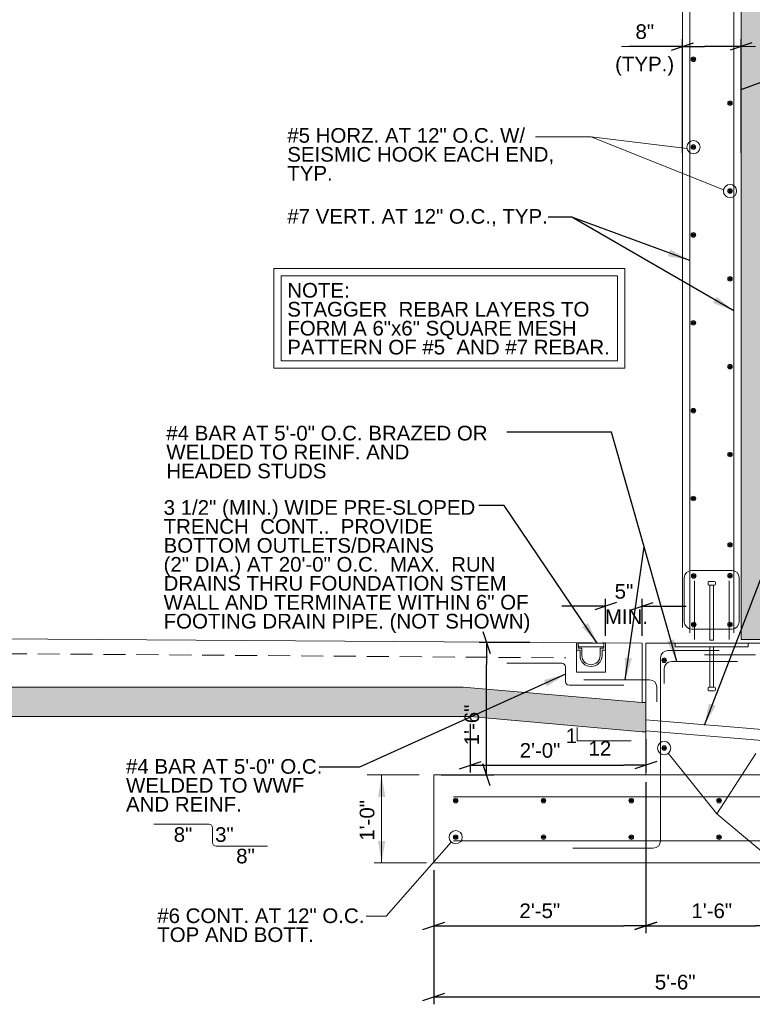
# Model space of a CAD drawing. Header units: inches. Extents: x 319 to 771, y 207 to 461.
# Tile 6 of 8: x 600 to 700, y 210 to 344. Entities that reach past the tile are written whole.
import ezdxf
from ezdxf.enums import TextEntityAlignment as Align

# ---------------------------------------------------------------- set-up
doc = ezdxf.new("R2010")
doc.units = ezdxf.units.IN
doc.header["$LTSCALE"] = 12
doc.header["$MEASUREMENT"] = 0
doc.linetypes.add('HIDDEN', pattern=[0.375, 0.25, -0.125])
for name, color, linetype, lineweight in [('G-ANNO-DIM', 1, 'Continuous', 0), ('G-ANNO-TEXT', 7, 'Continuous', 0), ('S-FNDN-FTNG', 48, 'Continuous', 13), ('S-REIN-RBAR', 5, 'Continuous', 13), ('S-WALL-LOAD', 3, 'Continuous', 13)]:
    doc.layers.add(name, color=color, linetype=linetype, lineweight=lineweight)
doc.styles.add("3 4 1'-0", font='arial.ttf', dxfattribs={"height": 2})
doc.dimstyles.new("3 4 1'-0", dxfattribs={"dimtxt": 2, "dimasz": 3, "dimexe": 1, "dimexo": 1, "dimgap": 1, "dimtad": 1, "dimdec": 0, "dimzin": 11, "dimdsep": 46, "dimlunit": 3, "dimtxsty": "3 4 1'-0", "dimblk": '_Oblique_0.3', "dimcen": 0.09, "dimadec": 4, "dimazin": 3, "dimtfac": 1, "dimtdec": 0, "dimtofl": 0, "dimtmove": 0, "dimatfit": 3, "dimfxl": 1, "dimfrac": 2, "dimtzin": 11, "dimarcsym": 0})

# ---------------------------------------------------------------- blocks, each defined once
blk = doc.blocks.new('REINFDOT')
for radius in [0.00313, 0.00187, 0.000625]:
    blk.add_circle((0, 0), radius)
blk = doc.blocks.new('REINF. DOT_1')
at = {"layer": 'S-REIN-RBAR', "extrusion": (0, 0, -1), "xscale": 100, "yscale": -100, "zscale": 100, "rotation": 89.99999999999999}
blk.add_blockref('REINFDOT', (-36.53, 24.59), dxfattribs=at)
blk = doc.blocks.new('REINF. DOT')
at = {"layer": 'S-REIN-RBAR', "xscale": 100, "yscale": 100, "zscale": 100, "rotation": 90.00000000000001}
blk.add_blockref('REINFDOT', (36.53, 24.59), dxfattribs=at)
blk = doc.blocks.new('*U8')
at = {"layer": 'G-ANNO-TEXT'}
for p, q in [((-0.25, 3), (-0.25, -2.5)), ((-0.5, -2.63), (-0.5, -2.88)), ((-0.38, -2.5), (0.37, -2.5)), ((0.5, -2.63), (0.5, -2.88)), ((-0.38, -3), (0.37, -3))]:
    blk.add_line(p, q, dxfattribs=at)
at = {"layer": 'G-ANNO-TEXT', "flags": 128}
blk.add_lwpolyline([(-0.25, 3), (0.25, 3), (0.25, -2.5)], dxfattribs=at)
at = {"layer": 'G-ANNO-TEXT', "extrusion": (0, 0, -1)}
for centre, start, end in [((0.37, -2.63), 0, 90), ((-0.38, -2.63), 90, 180), ((0.37, -2.88), 270, 0), ((-0.38, -2.88), 180, 270)]:
    blk.add_arc(centre, 0.125, start, end, dxfattribs=at)
blk = doc.blocks.new('*U9')
at = {"layer": 'G-ANNO-TEXT'}
for p, q in [((-0.25, 3), (-0.25, -4.5)), ((-0.5, -4.63), (-0.5, -4.88)), ((-0.38, -4.5), (0.37, -4.5)), ((-0.38, -5), (0.37, -5)), ((0.5, -4.63), (0.5, -4.88))]:
    blk.add_line(p, q, dxfattribs=at)
at = {"layer": 'G-ANNO-TEXT', "extrusion": (0, 0, -1), "flags": 128}
blk.add_lwpolyline([(0.25, 3), (-0.25, 3), (-0.25, -4.5)], dxfattribs=at)
at = {"layer": 'G-ANNO-TEXT', "extrusion": (0, 0, -1)}
for centre, start, end in [((0.37, -4.63), 0, 90), ((0.37, -4.88), 270, 0), ((-0.38, -4.63), 90, 180), ((-0.38, -4.88), 180, 270)]:
    blk.add_arc(centre, 0.125, start, end, dxfattribs=at)
blk = doc.blocks.new('_Oblique_0.3')
at = {"color": 0, "linetype": 'ByBlock', "lineweight": -2}
for p, q in [((0, 0), (-1, 0)), ((0.5, 0.167), (-0.5, -0.167))]:
    blk.add_line(p, q, dxfattribs=at)
blk = doc.blocks.new('*D19')
at = {"layer": 'Defpoints', "color": 0, "lineweight": 0, "transparency": 16777216}
for p in [(656.37, 228.95), (722.37, 228.95), (722.37, 210.62)]:
    blk.add_point(p, dxfattribs=at)
at = {"layer": 'G-ANNO-DIM', "color": 0, "lineweight": -2, "transparency": 16777216}
for p, q in [((656.37, 227.95), (656.37, 209.62)), ((722.37, 227.95), (722.37, 209.62)), ((659.37, 210.62), (719.37, 210.62))]:
    blk.add_line(p, q, dxfattribs=at)
at = {"layer": 'G-ANNO-DIM', "color": 0, "lineweight": -2, "transparency": 16777216, "xscale": 3, "yscale": 3, "zscale": 3, "rotation": 180}
blk.add_blockref('_Oblique_0.3', (656.37, 210.62), dxfattribs=at)
at = {"layer": 'G-ANNO-DIM', "color": 0, "lineweight": -2, "transparency": 16777216, "xscale": 3, "yscale": 3, "zscale": 3}
blk.add_blockref('_Oblique_0.3', (722.37, 210.62), dxfattribs=at)
at = {"layer": 'G-ANNO-DIM', "color": 0, "transparency": 16777216, "insert": (689.37, 212.64), "char_height": 2, "attachment_point": 5, "style": "3 4 1'-0"}
blk.add_mtext('5\'-6"', dxfattribs=at)
blk = doc.blocks.new('*D25')
at = {"layer": 'Defpoints', "color": 0, "lineweight": 0, "transparency": 16777216}
for p in [(685.37, 240.95), (656.37, 228.95), (685.37, 220.36)]:
    blk.add_point(p, dxfattribs=at)
at = {"layer": 'G-ANNO-DIM', "color": 0, "lineweight": -2, "transparency": 16777216}
for p, q in [((685.37, 239.95), (685.37, 219.36)), ((656.37, 227.95), (656.37, 219.36)), ((659.37, 220.36), (682.37, 220.36))]:
    blk.add_line(p, q, dxfattribs=at)
at = {"layer": 'G-ANNO-DIM', "color": 0, "lineweight": -2, "transparency": 16777216, "xscale": 3, "yscale": 3, "zscale": 3, "rotation": 180}
blk.add_blockref('_Oblique_0.3', (656.37, 220.36), dxfattribs=at)
at = {"layer": 'G-ANNO-DIM', "color": 0, "lineweight": -2, "transparency": 16777216, "xscale": 3, "yscale": 3, "zscale": 3}
blk.add_blockref('_Oblique_0.3', (685.37, 220.36), dxfattribs=at)
at = {"layer": 'G-ANNO-DIM', "color": 0, "transparency": 16777216, "insert": (670.87, 222.38), "char_height": 2, "attachment_point": 5, "style": "3 4 1'-0"}
blk.add_mtext('2\'-5"', dxfattribs=at)
blk = doc.blocks.new('*D22')
at = {"layer": 'Defpoints', "color": 0, "lineweight": 0, "transparency": 16777216}
for p in [(685.37, 240.95), (703.37, 240.95), (703.37, 220.36)]:
    blk.add_point(p, dxfattribs=at)
at = {"layer": 'G-ANNO-DIM', "color": 0, "lineweight": -2, "transparency": 16777216}
for p, q in [((685.37, 239.95), (685.37, 219.36)), ((703.37, 239.95), (703.37, 219.36)), ((688.37, 220.36), (700.37, 220.36))]:
    blk.add_line(p, q, dxfattribs=at)
at = {"layer": 'G-ANNO-DIM', "color": 0, "lineweight": -2, "transparency": 16777216, "xscale": 3, "yscale": 3, "zscale": 3, "rotation": 180}
blk.add_blockref('_Oblique_0.3', (685.37, 220.36), dxfattribs=at)
at = {"layer": 'G-ANNO-DIM', "color": 0, "lineweight": -2, "transparency": 16777216, "xscale": 3, "yscale": 3, "zscale": 3}
blk.add_blockref('_Oblique_0.3', (703.37, 220.36), dxfattribs=at)
at = {"layer": 'G-ANNO-DIM', "color": 0, "transparency": 16777216, "insert": (694.37, 222.38), "char_height": 2, "attachment_point": 5, "style": "3 4 1'-0"}
blk.add_mtext('1\'-6"', dxfattribs=at)
blk = doc.blocks.new('*D27')
at = {"layer": 'Defpoints', "color": 0, "lineweight": 0, "transparency": 16777216}
for p in [(663.6, 259.05), (670.52, 259.05), (656.37, 240.95)]:
    blk.add_point(p, dxfattribs=at)
at = {"layer": 'G-ANNO-DIM', "color": 0, "lineweight": -2, "transparency": 16777216}
for p, q in [((669.52, 259.05), (662.6, 259.05)), ((663.6, 243.95), (663.6, 256.05)), ((657.37, 240.95), (664.6, 240.95))]:
    blk.add_line(p, q, dxfattribs=at)
at = {"layer": 'G-ANNO-DIM', "color": 0, "lineweight": -2, "transparency": 16777216, "xscale": 3, "yscale": 3, "zscale": 3}
for p, rotation in [((663.6, 259.05), 90), ((663.6, 240.95), 270)]:
    blk.add_blockref('_Oblique_0.3', p, dxfattribs=dict(at, rotation=rotation))
at = {"layer": 'G-ANNO-DIM', "color": 0, "transparency": 16777216, "insert": (661.58, 247.78), "char_height": 2, "attachment_point": 5, "rotation": 90, "style": "3 4 1'-0"}
blk.add_mtext('1\'-6"', dxfattribs=at)
blk = doc.blocks.new('*D33')
at = {"layer": 'Defpoints', "color": 0, "lineweight": 0, "transparency": 16777216}
for p in [(661.37, 248.95), (685.37, 246.86), (685.37, 242.27)]:
    blk.add_point(p, dxfattribs=at)
at = {"layer": 'G-ANNO-DIM', "color": 0, "lineweight": -2, "transparency": 16777216}
for p, q in [((661.37, 247.95), (661.37, 241.27)), ((685.37, 245.86), (685.37, 241.27)), ((664.37, 242.27), (682.37, 242.27))]:
    blk.add_line(p, q, dxfattribs=at)
at = {"layer": 'G-ANNO-DIM', "color": 0, "lineweight": -2, "transparency": 16777216, "xscale": 3, "yscale": 3, "zscale": 3, "rotation": 180}
blk.add_blockref('_Oblique_0.3', (661.37, 242.27), dxfattribs=at)
at = {"layer": 'G-ANNO-DIM', "color": 0, "lineweight": -2, "transparency": 16777216, "xscale": 3, "yscale": 3, "zscale": 3}
blk.add_blockref('_Oblique_0.3', (685.37, 242.27), dxfattribs=at)
at = {"layer": 'G-ANNO-DIM', "color": 0, "transparency": 16777216, "insert": (670.9, 244.29), "char_height": 2, "attachment_point": 5, "style": "3 4 1'-0"}
blk.add_mtext('2\'-0"', dxfattribs=at)
blk = doc.blocks.new('*D35')
at = {"layer": 'Defpoints', "color": 0, "lineweight": 0, "transparency": 16777216}
for p in [(690.37, 340.46), (690.37, 324.95), (698.37, 324.95)]:
    blk.add_point(p, dxfattribs=at)
at = {"layer": 'G-ANNO-DIM', "color": 0, "lineweight": -2, "transparency": 16777216}
for p, q in [((690.37, 340.46), (683.07, 340.46)), ((690.37, 325.95), (690.37, 341.46)), ((695.37, 340.46), (693.37, 340.46)), ((698.37, 325.95), (698.37, 341.46))]:
    blk.add_line(p, q, dxfattribs=at)
at = {"layer": 'G-ANNO-DIM', "color": 0, "lineweight": -2, "transparency": 16777216, "xscale": 3, "yscale": 3, "zscale": 3, "rotation": 180}
blk.add_blockref('_Oblique_0.3', (690.37, 340.46), dxfattribs=at)
at = {"layer": 'G-ANNO-DIM', "color": 0, "lineweight": -2, "transparency": 16777216, "xscale": 3, "yscale": 3, "zscale": 3}
blk.add_blockref('_Oblique_0.3', (698.37, 340.46), dxfattribs=at)
at = {"layer": 'G-ANNO-DIM', "color": 0, "transparency": 16777216, "insert": (685.22, 342.48), "char_height": 2, "attachment_point": 5, "style": "3 4 1'-0"}
blk.add_mtext('8"', dxfattribs=at)
blk = doc.blocks.new('*D50')
at = {"layer": 'Defpoints', "color": 0, "lineweight": 0, "transparency": 16777216}
for p in [(679.87, 264), (679.87, 258.95), (684.87, 258.95)]:
    blk.add_point(p, dxfattribs=at)
at = {"layer": 'G-ANNO-DIM', "color": 0, "lineweight": -2, "transparency": 16777216}
for p, q in [((679.87, 259.95), (679.87, 265)), ((684.87, 259.95), (684.87, 265)), ((676.87, 264), (673.87, 264)), ((687.87, 264), (690.87, 264))]:
    blk.add_line(p, q, dxfattribs=at)
at = {"layer": 'G-ANNO-DIM', "color": 0, "lineweight": -2, "transparency": 16777216, "xscale": 3, "yscale": 3, "zscale": 3}
blk.add_blockref('_Oblique_0.3', (679.87, 264), dxfattribs=at)
at = {"layer": 'G-ANNO-DIM', "color": 0, "lineweight": -2, "transparency": 16777216, "xscale": 3, "yscale": 3, "zscale": 3, "rotation": 180}
blk.add_blockref('_Oblique_0.3', (684.87, 264), dxfattribs=at)
at = {"layer": 'G-ANNO-DIM', "color": 0, "transparency": 16777216, "insert": (682.37, 266.02), "char_height": 2, "attachment_point": 5, "style": "3 4 1'-0"}
blk.add_mtext('5"', dxfattribs=at)
blk = doc.blocks.new('*U59')
at = {"layer": 'S-REIN-RBAR'}
for p, q in [((2.75, 6), (-2.75, 6)), ((-3.75, -1), (-3.75, 5)), ((3.75, -1), (3.75, 5)), ((2.75, -2), (-2.75, -2))]:
    blk.add_line(p, q, dxfattribs=at)
at = {"layer": 'S-REIN-RBAR', "extrusion": (0, 0, -1)}
for centre, start, end in [((2.75, 5), 0, 90), ((-2.75, -1), 180, 270)]:
    blk.add_arc(centre, 1, start, end, dxfattribs=at)
at = {"layer": 'S-REIN-RBAR'}
for centre, start, end in [((2.75, 5), 0, 90), ((-2.75, -1), 180, 270)]:
    blk.add_arc(centre, 1, start, end, dxfattribs=at)

msp = doc.modelspace()

# ---------------------------------------------------------------- hatches: boundary and pattern name
at = {"layer": 'G-ANNO-TEXT'}
h = msp.add_hatch(dxfattribs=at)
h.set_pattern_fill('CONCRETE', color=256, style=0, pattern_type=2)
h.set_pattern_definition([(140.3968, (638.8608, 382.3941), (-7.782795, 5.151378), [0.375, -40.03005]), (140.3968, (638.547, 378.8078), (-7.782795, 5.151378), [0.375, -40.03005]), (140.3968, (635.0998, 381.7003), (-7.782795, 5.151378), [0.375, -40.03005]), (82.17952, (638.54704, 378.8078), (-3e-07, -5.1513775), [0.3, -56.89713]), (82.17952, (638.8608, 382.3941), (-3e-07, -5.1513775), [0.3, -56.89713]), (82.17952, (635.09984, 381.7003), (-3e-07, -5.1513775), [0.3, -56.89713]), (190.23262, (638.57326, 379.1068), (-54.4795672, -10.3027559), [0.3187, -86.67573]), (190.23262, (638.887, 382.6931), (-54.4795672, -10.3027559), [0.3187, -86.67573]), (190.23262, (635.12606, 381.99935), (-54.4795672, -10.3027559), [0.3187, -86.67573]), (136.60277, (639.8513, 379.7325), (-38.9139766, 36.059646), [0.5625, -74.41545]), (136.60277, (634.1531, 379.06963), (-38.9139766, 36.059646), [0.5625, -74.41545]), (186.86221, (639.92035, 380.17737), (-46.6967716, -5.1513781), [0.47805, -85.75041]), (186.86221, (634.22216, 379.5145), (-46.6967716, -5.1513781), [0.47805, -85.75041]), (81.40863, (639.8513, 379.7325), (-4e-07, -5.1513782), [0.45, -51.64838]), (81.40863, (634.1531, 379.0696), (-4e-07, -5.1513782), [0.45, -51.64838]), (110.6918, (641.0973, 380.7258), (-7.782795, 15.454134), [0.375, -21.65133]), (110.6918, (637.4716, 381.9424), (-7.782795, 15.454134), [0.375, -21.65133]), (110.6918, (635.4585, 378.9579), (-7.782795, 15.454134), [0.375, -21.65133]), (110.6918, (633.8458, 383.159), (-7.782795, 15.454134), [0.375, -21.65133]), (56.11964, (641.09735, 380.72584), (-23.3483854, -36.0596454), [0.3, -55.54463]), (56.11964, (635.4585, 378.9579), (-23.3483854, -36.0596454), [0.3, -55.54463]), (56.11964, (637.4716, 381.9424), (-23.3483854, -36.0596454), [0.3, -55.54463]), (56.11964, (633.84585, 383.159), (-23.3483854, -36.0596454), [0.3, -55.54463]), (161.6882, (635.6263, 379.2068), (-7.782795, 3e-07), [0.3187, -16.07716]), (161.6882, (641.2652, 380.9747), (-7.782795, 3e-07), [0.3187, -16.07716]), (161.6882, (637.6394, 382.1913), (-7.782795, 3e-07), [0.3187, -16.07716]), (161.6882, (634.0137, 383.4079), (-7.782795, 3e-07), [0.3187, -16.07716])])
h.paths.add_polyline_path([(750.98, 229.45), (750.98, 265.45), (704.37, 265.45), (704.37, 413.45), (376.37, 413.45), (376.37, 265.45), (329.76, 264.95), (329.76, 228.95), (358.37, 229.45), (358.37, 235.45), (335.76, 234.95), (335.76, 258.95), (378.37, 259.45), (382.37, 259.45), (382.37, 261.6), (382.37, 389.29), (382.37, 391.45), (381.37, 391.45), (381.37, 407.45), (429.37, 407.45), (699.37, 407.45), (699.37, 391.45), (698.37, 391.45), (698.37, 389.29), (698.37, 261.6), (698.37, 259.45), (702.37, 259.45), (744.98, 259.45), (744.98, 235.45), (722.37, 235.45), (722.37, 229.45), (748.27, 229.45)])
h = msp.add_hatch(dxfattribs=at)
h.set_pattern_fill('GRAVEL', color=256, style=0, pattern_type=2)
h.set_pattern_definition([(200.55617, (502.6862, 233.87227), (-84.0002757, -32.0003155), [0.68352, -101.84494]), (4.7637, (511.7308, 233.5965), (-12.0000396, 4e-07), [1.0032, -47.16334]), (4.7637, (507.7308, 233.5965), (-12.0000396, 4e-07), [1.0032, -47.16334]), (4.7637, (503.7308, 233.5965), (-12.0000396, 4e-07), [1.0032, -47.16334]), (332.35387, (502.8866, 234.0069), (-24.0000789, 12.0001179), [0.94826, -93.87834]), (332.35387, (506.8866, 234.0069), (-24.0000789, 12.0001179), [0.94826, -93.87834]), (332.35387, (510.8866, 234.0069), (-24.0000789, 12.0001179), [0.94826, -93.87834]), (285.255, (502.6928, 234.5426), (-12.0000396, 40.0003935), [0.5824, -45.02504]), (285.255, (506.6928, 234.5426), (-12.0000396, 40.0003935), [0.5824, -45.02504]), (285.255, (510.6928, 234.5426), (-12.0000396, 40.0003935), [0.5824, -45.02504]), (213.6902, (503.2176, 234.962), (-12.00004, -4.00004), [0.59193, -13.83035]), (213.6902, (507.2177, 234.962), (-12.00004, -4.00004), [0.59196, -13.83032]), (213.6902, (503.251, 230.985), (-12.00004, -4.00004), [0.04047, -14.38181]), (213.6902, (511.2177, 234.962), (-12.00004, -4.00004), [0.592, -13.83028]), (213.6902, (507.251, 230.985), (-12.00004, -4.00004), [0.04043, -14.38185]), (213.6902, (511.251, 230.985), (-12.00004, -4.00004), [0.0404, -14.38188]), (180, (504.2773, 234.9113), (-12.00004, -4.00004), [1.04, -10.96004]), (181.73572, (508.2773, 234.9113), (-12.00003894, -9e-08), [1.04, -131.02103]), (180, (512.2773, 234.9113), (-12.00004, -4.00004), [1.04, -10.96004]), (131.987, (513.012, 234.1365), (-24.0000785, 28.0002757), [1.07629, -52.73858]), (131.987, (509.012, 234.1365), (-24.0000785, 28.0002757), [1.07629, -52.73858]), (131.987, (505.012, 234.13655), (-24.0000785, 28.0002757), [1.07629, -52.73858]), (59.0364, (512.6367, 233.6057), (-1e-07, -4.00004), [0.5557, -22.7683]), (59.0364, (508.6367, 233.6057), (-1e-07, -4.00004), [0.5557, -22.7683]), (59.0364, (504.6367, 233.6056), (-1e-07, -4.000039), [0.5557, -22.7683]), (90, (510.677, 231.351), (-12, -4), [0.24, -3.76004]), (90, (506.677, 231.351), (-12, -4), [0.24, -3.76004]), (90, (502.677, 231.351), (-12, -4), [0.24, -3.76004]), (118.6103, (510.8387, 231.0049), (-12.0000393, 24.000236), [0.41182, -49.70845]), (118.6103, (506.8387, 231.0049), (-12.0000393, 24.000236), [0.41182, -49.70845]), (118.6103, (502.8387, 231.0049), (-12.0000393, 24.000236), [0.41182, -49.70845]), (186.91127, (503.87105, 231.09797), (-96.0003153, -12.0001185), [1.00718, -131.95943]), (186.91127, (507.87105, 231.09798), (-96.0003153, -12.0001185), [1.00718, -131.95943]), (186.91127, (511.87105, 231.09798), (-96.0003153, -12.0001185), [1.00718, -131.95943]), (236.3101, (504.2096, 231.606), (-12.0000395, -20.0001965), [0.57689, -42.69007]), (236.3101, (508.2096, 231.606), (-12.0000395, -20.0001965), [0.57689, -42.69007]), (236.3101, (512.2096, 231.606), (-12.0000395, -20.0001965), [0.57689, -42.69007]), (354.28937, (504.62484, 233.49324), (-84.0002761, 8.000078), [0.7642, -119.83471]), (354.28937, (508.62484, 233.49324), (-84.0002761, 8.000078), [0.7642, -119.83471]), (354.28937, (512.62484, 233.49324), (-84.0002761, 8.000078), [0.7642, -119.83471]), (14.03633, (511.8469, 233.329), (-36.000118, -8.0000784), [0.82462, -48.65283]), (14.03633, (507.8469, 233.329), (-36.000118, -8.0000784), [0.82462, -48.65283]), (14.03633, (503.8469, 233.329), (-36.000118, -8.0000784), [0.82462, -48.65283]), (74.745, (511.7963, 233.0762), (-12.0000396, -40.0003935), [0.20396, -45.40349]), (74.745, (507.7963, 233.0762), (-12.0000396, -40.0003935), [0.20396, -45.40349]), (74.745, (503.7963, 233.0762), (-12.0000396, -40.0003935), [0.20396, -45.40349]), (110.5559, (509.5273, 233.1263), (-12.00004, 28.000275), [0.34176, -33.83456]), (110.5559, (505.5273, 233.1263), (-12.00004, 28.000275), [0.34176, -33.83456]), (110.5559, (501.5273, 233.1263), (-12.00004, 28.000275), [0.34176, -33.83456]), (163.1415, (511.3156, 233.66736), (-12.00003925, 4.0000392), [0.67052, -137.25752]), (163.1415, (507.3156, 233.66736), (-12.00003925, 4.0000392), [0.67052, -137.25752]), (163.1415, (503.3156, 233.66735), (-12.00003925, 4.0000392), [0.67052, -137.25752]), (113.1985, (511.5858, 233.1025), (-12.000039, 24.000236), [0.60926, -29.8541]), (113.1985, (507.5858, 233.1025), (-12.000039, 24.000236), [0.60926, -29.8541]), (113.1985, (503.5858, 233.1025), (-12.000039, 24.000236), [0.60926, -29.8541]), (246.8015, (502.0349, 233.6147), (-12.000039, -24.000236), [0.57271, -29.89065]), (246.8015, (506.0349, 233.6147), (-12.000039, -24.000236), [0.57271, -29.89065]), (246.8015, (510.0349, 233.6147), (-12.000039, -24.000236), [0.57271, -29.89065]), (200.55617, (506.6862, 233.87227), (-84.0002757, -32.0003155), [0.68352, -101.84494]), (200.55617, (510.6862, 233.87227), (-84.0002757, -32.0003155), [0.68352, -101.84494]), (196.50446, (503.37756, 232.53414), (-96.0003151, -28.0002765), [0.7088, -111.93265]), (196.50446, (507.37755, 232.53414), (-96.0003151, -28.0002765), [0.7088, -111.93265]), (196.50446, (511.37755, 232.53414), (-96.0003151, -28.0002765), [0.7088, -111.93265]), (246.8015, (503.6377, 233.1227), (-12.000039, -24.000236), [0.60926, -29.8541]), (246.8015, (507.6377, 233.1227), (-12.000039, -24.000236), [0.60926, -29.8541]), (246.8015, (511.6377, 233.1227), (-12.000039, -24.000236), [0.60926, -29.8541]), (110.5559, (510.0215, 232.5858), (-12.00004, 28.000275), [0.59464, -33.58168]), (110.5559, (506.0215, 232.5858), (-12.00004, 28.000275), [0.59464, -33.58168]), (110.5559, (502.0215, 232.5859), (-12.00004, 28.000275), [0.59464, -33.58168]), (163.49554, (510.673, 232.34207), (-96.0003151, 28.0002765), [0.7088, -111.93265]), (163.49554, (506.673, 232.34207), (-96.0003151, 28.0002765), [0.7088, -111.93265]), (163.49554, (502.673, 232.34208), (-96.0003151, 28.0002765), [0.7088, -111.93265]), (18.435, (511.5868, 232.3196), (-12.00004, 1e-08), [0.50596, -12.1432]), (18.435, (507.5868, 232.3196), (-12.00004, 1e-08), [0.50596, -12.1432]), (18.435, (503.5868, 232.3196), (-12.00004, 1e-08), [0.50596, -12.1432]), (149.0361, (512.19414, 231.9566), (-48.0001574, 28.000275), [0.69972, -69.27206]), (149.0361, (508.1941, 231.9566), (-48.0001574, 28.000275), [0.69972, -69.27206]), (149.03608, (504.1941, 231.9566), (-48.0001574, 28.000275), [0.69972, -69.27206]), (249.4441, (504.3763, 232.3499), (-12.00004, -28.000275), [0.43081, -33.74551]), (249.4441, (508.3763, 232.3499), (-12.00004, -28.000275), [0.43081, -33.74551]), (249.4441, (512.3763, 232.3499), (-12.00004, -28.000275), [0.43081, -33.74551]), (336.80127, (504.07746, 232.4749), (-48.0001568, 20.0001973), [0.30463, -91.08504]), (336.80127, (508.07746, 232.4749), (-48.0001568, 20.0001973), [0.30463, -91.08504]), (336.80127, (512.07747, 232.4749), (-48.0001568, 20.0001973), [0.30463, -91.08504]), (314.9998, (503.801, 231.9857), (-4e-07, -4.00004), [0.56568, -16.405]), (314.9998, (507.801, 231.9857), (-4e-07, -4.00004), [0.56568, -16.405]), (314.9998, (511.801, 231.9858), (-4e-07, -4.00004), [0.56568, -16.405]), (8.6157, (510.97156, 231.87994), (-24.0000791, -4.0000391), [0.80895, -132.69806]), (8.6157, (506.97155, 231.87994), (-24.0000791, -4.0000391), [0.80895, -132.69806]), (8.6157, (502.97155, 231.87994), (-24.0000791, -4.0000391), [0.80895, -132.69806]), (41.6337, (510.601, 231.5166), (-24.000079, -20.000197), [0.4252, -47.74147]), (41.6337, (506.601, 231.5166), (-24.000079, -20.000197), [0.4252, -47.74147]), (41.6337, (502.6009, 231.5166), (-24.000079, -20.000197), [0.4252, -47.74147]), (317.48937, (501.72634, 232.4651), (-36.0001184, 32.000315), [1.2458, -63.8699]), (317.48937, (505.7263, 232.4651), (-36.0001184, 32.000315), [1.2458, -63.8699]), (317.48937, (509.7263, 232.4651), (-36.0001184, 32.000315), [1.2458, -63.8699]), (4.7637, (512.7511, 232.3731), (-12.0000396, 4e-07), [0.64423, -47.5223]), (4.7637, (508.7511, 232.3731), (-12.0000396, 4e-07), [0.96333, -47.20321]), (4.7637, (504.7511, 232.3731), (-12.0000396, 4e-07), [0.96333, -47.20321]), (4.7637, (501.3931, 232.4266), (-12.0000396, 4e-07), [0.3191, -47.84745]), (59.0364, (512.2219, 231.6964), (-1e-07, -4.00004), [0.8438, -22.4802]), (59.0364, (508.2219, 231.6964), (-1e-07, -4.00004), [0.8438, -22.4802]), (59.0364, (504.2218, 231.6964), (-1e-07, -4.000039), [0.8438, -22.4802]), (108.4348, (512.6358, 234.6431), (3e-08, -4.000039), [0.33482, -37.61286]), (108.4348, (512.5337, 230.962), (3e-08, -4.000039), [0.71513, -37.23255]), (108.4348, (508.6358, 234.6431), (3e-08, -4.000039), [0.33483, -37.61285]), (108.4348, (508.5337, 230.962), (3e-08, -4.000039), [0.71512, -37.23256]), (108.4348, (504.6358, 234.643), (3e-08, -4.000039), [0.33484, -37.61284]), (108.4348, (504.5337, 230.962), (3e-08, -4.000039), [0.7151, -37.23258]), (142.1248, (513.3931, 234.0263), (-24.000079, 20.000197), [0.96596, -44.64132]), (142.1248, (509.5087, 233.9369), (-24.000079, 20.000197), [1.11212, -44.49516]), (142.12483, (505.5087, 233.9368), (-24.000079, 20.000197), [1.11212, -44.49516]), (142.12483, (501.5087, 233.9368), (-24.000079, 20.000197), [0.14614, -45.46114]), (182.72633, (502.3696, 234.02146), (-72.0002367, -4.0000392), [0.84095, -83.25451]), (182.72633, (506.3696, 234.02146), (-72.0002367, -4.0000392), [0.84095, -83.2545]), (182.72633, (510.3696, 234.02146), (-72.0002367, -4.0000392), [0.84095, -83.2545]), (246.8015, (502.7497, 234.8982), (-12.000039, -24.000236), [0.82462, -29.63874]), (246.8015, (506.7497, 234.8981), (-12.000039, -24.000236), [0.82462, -29.63874]), (246.8015, (510.7496, 234.8981), (-12.000039, -24.000236), [0.82462, -29.63874]), (270, (502.665, 231.66), (-12, -4), [0.69942, -3.30062]), (270, (502.699, 234.962), (-12, -4), [0.14154, -3.8585]), (270, (506.665, 231.66), (-12, -4), [0.6994, -3.30064]), (270, (506.699, 234.962), (-12, -4), [0.14155, -3.8585]), (270, (510.665, 231.66), (-12, -4), [0.6994, -3.30065]), (270, (510.699, 234.962), (-12, -4), [0.14156, -3.85848]), (48.013, (513.0932, 232.7522), (-24.0000785, -28.0002757), [0.44379, -53.37108]), (48.013, (509.0932, 232.7523), (-24.0000785, -28.0002757), [0.65115, -53.16372]), (48.013, (505.0932, 232.7523), (-24.0000785, -28.0002757), [0.65115, -53.16372]), (48.013, (501.3931, 233.0795), (-24.0000785, -28.0002757), [0.2074, -53.60748]), (355.2363, (504.1678, 232.7151), (-12.0000396, -4e-07), [0.92347, -47.24307]), (355.2363, (508.1678, 232.7151), (-12.0000396, -4e-07), [0.92347, -47.24307]), (355.2363, (512.1678, 232.7151), (-12.0000396, -4e-07), [0.92347, -47.24307]), (311.987, (503.812, 233.1366), (-24.0000785, 28.0002757), [0.53814, -53.27672]), (311.987, (507.812, 233.13655), (-24.0000785, 28.0002757), [0.53814, -53.27672]), (311.987, (511.812, 233.1365), (-24.0000785, 28.0002757), [0.53814, -53.27672])])
h.paths.add_polyline_path([(395.37, 246.99), (396.87, 246.99), (420.37, 248.95), (661.37, 248.95), (684.87, 246.86), (685.37, 246.86), (685.37, 250.86), (684.87, 250.86), (660.37, 252.95), (420.37, 252.95), (396.87, 250.99), (395.37, 250.99)])

# ---------------------------------------------------------------- linework, layer by layer
at = {"layer": 'G-ANNO-DIM'}
for p, q in [((682.02, 340.46), (700.37, 340.46)), ((654.37, 240.95), (647.25, 240.95)), ((649.25, 240.95), (649.25, 228.95)), ((655.37, 228.95), (648.25, 228.95))]:
    msp.add_line(p, q, dxfattribs=at)
at = {"layer": 'G-ANNO-DIM', "extrusion": (0, 0, -1)}
msp.add_solid([(-648.75, 237.95), (-649.25, 240.95), (-649.75, 237.95)], dxfattribs=at)
at = {"layer": 'G-ANNO-DIM'}
msp.add_solid([(649.75, 231.95), (649.25, 228.95), (648.75, 231.95)], dxfattribs=at)
at = {"layer": 'G-ANNO-TEXT'}
for p, q in [((695.98, 320.87), (677.88, 328.13)), ((540.37, 259.95), (684.87, 258.95)), ((675.87, 258.95), (675.87, 255.01)), ((675.93, 259.01), (676.06, 259.01)), ((676.12, 258.95), (676.12, 258.32)), ((676.12, 258.95), (679.62, 258.95)), ((676.12, 258.91), (676.15, 258.49)), ((676.16, 258.95), (679.58, 258.95)), ((676.18, 258.26), (676.62, 258.26)), ((676.19, 258.46), (676.32, 258.46)), ((676.19, 258.46), (679.55, 258.46)), ((676.3, 258.99), (676.33, 258.99)), ((676.62, 258.26), (676.62, 257.26)), ((679.03, 258.46), (676.77, 258.46)), ((676.89, 258.95), (676.81, 258.95)), ((677.3, 258.95), (677.22, 258.95)), ((677.62, 258.95), (677.71, 258.95)), ((677.71, 258.95), (677.62, 258.95)), ((678.03, 258.95), (678.11, 258.95)), ((679.01, 258.95), (679.09, 258.95)), ((679.56, 258.26), (679.12, 258.26)), ((679.12, 258.26), (679.12, 257.26)), ((679.49, 258.99), (679.47, 258.99)), ((679.48, 258.46), (679.55, 258.46)), ((679.6, 258.67), (679.59, 258.49)), ((679.62, 258.91), (679.6, 258.67)), ((679.62, 258.95), (679.62, 258.32)), ((679.81, 259.01), (679.68, 259.01)), ((679.87, 258.95), (679.87, 255.01)), ((684.87, 258.95), (684.87, 250.86)), ((675.87, 258.07), (675.87, 257.76)), ((675.93, 258.01), (676.31, 258.01)), ((676.37, 257.94), (676.37, 257.26)), ((679.37, 257.94), (679.37, 257.26)), ((679.81, 258.01), (679.43, 258.01)), ((679.87, 258.07), (679.87, 257.76)), ((679.87, 257.76), (679.87, 257.26)), ((675.87, 255.01), (679.87, 255.01)), ((685.37, 248.49), (703.37, 246.99)), ((685.37, 246.99), (703.37, 245.49)), ((688.43, 243.91), (695.08, 235.64))]:
    msp.add_line(p, q, dxfattribs=at)
at = {"layer": 'G-ANNO-TEXT', "flags": 128}
for points in [[(429.37, 407.45), (699.37, 407.45), (699.37, 391.45), (698.37, 391.45), (698.37, 391.45), (698.37, 389.29), (698.37, 261.6), (698.37, 259.45), (698.37, 259.45), (702.37, 259.45), (744.98, 259.45), (744.98, 235.45), (722.37, 235.45), (722.37, 229.45), (748.27, 229.45), (750.98, 229.45), (750.98, 229.45), (750.98, 265.45), (704.37, 265.45), (704.37, 413.45), (376.37, 413.45)], [(690.98, 326.53), (677.88, 328.13), (670.26, 328.13)], [(675.97, 247.44), (675.97, 245.6), (683.34, 245.6)], [(700.38, 243.86), (695.08, 235.64), (725.06, 210.53), (730.72, 210.53)], [(658.77, 231.77), (649.89, 221.68), (647.15, 221.68)]]:
    msp.add_lwpolyline(points, dxfattribs=at)
for points in [[(395.37, 250.99), (396.87, 250.99), (420.37, 252.95), (660.37, 252.95), (684.87, 250.86), (685.37, 250.86), (685.37, 246.86), (684.87, 246.86), (661.37, 248.95), (420.37, 248.95), (396.87, 246.99), (395.37, 246.99), (395.37, 250.99)], [(395.37, 246.99), (396.87, 246.99), (420.37, 248.95), (661.37, 248.95), (684.87, 246.86), (685.37, 246.86), (685.37, 250.86), (684.87, 250.86), (660.37, 252.95), (420.37, 252.95), (396.87, 250.99), (395.37, 250.99), (395.37, 246.99)]]:
    msp.add_lwpolyline(points, close=True, dxfattribs=at)
at = {"layer": 'G-ANNO-TEXT'}
for centre in [(691.87, 326.72), (696.87, 320.72), (687.87, 244.62), (659.37, 232.45)]:
    msp.add_circle(centre, 0.904, dxfattribs=at)
for centre, radius, start, end in [((675.93, 258.95), 0.06, 90, 180), ((676.06, 258.95), 0.06, 0, 90), ((676.16, 258.91), 0.0407, 90, 180), ((676.18, 258.32), 0.06, 180, 270), ((676.19, 258.5), 0.0407, 180, 270), ((676.21, 259.01), 0.061, 270, 318.1897), ((676.3, 258.93), 0.061, 90, 138.1897), ((676.33, 258.93), 0.061, 41.8103, 90), ((676.42, 259.01), 0.061, 221.8103, 270), ((679.38, 259.01), 0.061, 270, 318.1897), ((679.47, 258.93), 0.061, 90, 138.1897), ((679.49, 258.93), 0.061, 41.8103, 90), ((679.58, 259.01), 0.061, 221.8103, 270), ((679.55, 258.5), 0.0407, 270, 0), ((679.56, 258.32), 0.06, 270, 0), ((679.58, 258.91), 0.0407, 0, 90), ((679.68, 258.95), 0.06, 90, 180), ((679.81, 258.95), 0.06, 0, 90), ((675.93, 258.07), 0.06, 180, 270), ((676.31, 257.94), 0.0625, 0, 90), ((677.87, 257.26), 1.5, 180, 0), ((677.87, 257.26), 1.25, 180, 0), ((679.43, 257.94), 0.0625, 90, 180), ((679.81, 258.07), 0.06, 270, 0)]:
    msp.add_arc(centre, radius, start, end, dxfattribs=at)
for points in [[(634.52, 310.14), (682.47, 310.14), (682.47, 296.51), (634.52, 296.51)], [(635.52, 309.14), (681.47, 309.14), (681.47, 297.51), (635.52, 297.51)], [(699.37, 258.95), (689.37, 258.95), (689.37, 258.45), (699.37, 258.45)]]:
    msp.add_3dface(points, dxfattribs=at)
at = {"layer": 'S-FNDN-FTNG', "flags": 128}
msp.add_lwpolyline([(703.37, 258.95), (685.37, 258.95), (685.37, 240.95)], dxfattribs=at)
at = {"layer": 'S-FNDN-FTNG'}
msp.add_3dface([(722.37, 228.95), (656.37, 228.95), (656.37, 240.95), (722.37, 240.95)], dxfattribs=at)
at = {"layer": 'S-REIN-RBAR'}
for p, q in [((691.37, 260.38), (691.37, 388.79)), ((697.37, 260.38), (697.37, 388.79)), ((691.99, 259.46), (691.99, 267.46)), ((696.75, 259.46), (696.75, 267.46)), ((687.37, 231.95), (687.37, 256.95)), ((688.37, 257.95), (695.37, 257.95)), ((700.37, 257.38), (693.37, 257.38)), ((666.37, 256.2), (673.87, 256.2)), ((674.37, 255.7), (674.37, 253.7)), ((688.87, 256.45), (697.87, 256.45)), ((687.87, 253.45), (687.87, 255.45)), ((674.87, 253.2), (682.37, 253.2)), ((685.87, 253.95), (676.87, 253.95)), ((686.87, 250.95), (686.87, 252.95)), ((719.67, 237.95), (659.05, 237.95)), ((618.13, 234.22), (625.63, 234.22)), ((626.13, 233.72), (626.13, 231.72)), ((719.67, 231.95), (659.05, 231.95)), ((626.63, 231.22), (633.63, 231.22)), ((675.37, 230.95), (686.37, 230.95))]:
    msp.add_line(p, q, dxfattribs=at)
at = {"layer": 'S-REIN-RBAR', "linetype": 'HIDDEN'}
msp.add_line((539.24, 257.95), (674.42, 256.95), dxfattribs=at)
at = {"layer": 'S-REIN-RBAR', "extrusion": (0, 0, -1)}
for centre, radius, start, end in [((-688.37, 256.95), 1, 0, 90), ((-673.87, 255.7), 0.5, 90, 180), ((-688.87, 255.45), 1, 0, 90), ((-674.87, 253.7), 0.5, 270, 0), ((-625.63, 233.72), 0.5, 90, 180), ((-626.63, 231.72), 0.5, 270, 0)]:
    msp.add_arc(centre, radius, start, end, dxfattribs=at)
at = {"layer": 'S-REIN-RBAR'}
for centre, start, end in [((685.87, 252.95), 0, 90), ((686.37, 231.95), 270, 0)]:
    msp.add_arc(centre, 1, start, end, dxfattribs=at)
at = {"layer": 'S-WALL-LOAD'}
for p, q in [((690.37, 261.1), (690.37, 388.79)), ((698.37, 261.1), (698.37, 388.79))]:
    msp.add_line(p, q, dxfattribs=at)

# ---------------------------------------------------------------- block references
at = {"layer": 'G-ANNO-TEXT', "rotation": 180}
msp.add_blockref('*U9', (694.37, 262.38), dxfattribs=at)
at = {"layer": 'G-ANNO-TEXT', "extrusion": (0, 0, -1)}
msp.add_blockref('*U8', (-694.37, 255.45), dxfattribs=at)
at = {"layer": 'S-REIN-RBAR', "extrusion": (0, 0, -1), "rotation": 180}
for name, p in [('REINF. DOT_1', (-655.33, 363.31)), ('REINF. DOT_1', (-655.33, 351.31)), ('REINF. DOT_1', (-655.33, 339.31)), ('REINF. DOT_1', (-655.33, 327.31)), ('REINF. DOT_1', (-655.33, 315.31)), ('REINF. DOT_1', (-655.33, 303.31)), ('*U59', (-694.37, 266.88)), ('REINF. DOT_1', (-651.33, 281.21)), ('REINF. DOT_1', (-651.33, 269.21))]:
    msp.add_blockref(name, p, dxfattribs=at)
at = {"layer": 'S-REIN-RBAR', "rotation": 180}
for p in [(733.4, 357.31), (733.4, 345.31), (733.4, 333.31), (733.4, 321.31), (733.4, 309.31), (733.4, 296.98), (695.9, 262.04), (707.9, 262.04), (719.9, 262.04), (731.9, 262.04)]:
    msp.add_blockref('REINF. DOT', p, dxfattribs=at)
at = {"layer": 'S-REIN-RBAR'}
for p in [(655.38, 243.55), (655.38, 236.9)]:
    msp.add_blockref('REINF. DOT', p, dxfattribs=at)
at = {"layer": 'S-REIN-RBAR', "extrusion": (0, 0, -1)}
for p in [(-733.4, 243.57), (-733.4, 236.92), (-695.9, 207.86), (-707.9, 207.86), (-719.9, 207.86), (-731.9, 207.86)]:
    msp.add_blockref('REINF. DOT_1', p, dxfattribs=at)

# ---------------------------------------------------------------- texts
at = {"layer": 'G-ANNO-DIM', "color": 7, "linetype": 'Continuous', "style": "3 4 1'-0"}
msp.add_text('1\'-0"', height=2, rotation=90, dxfattribs=at).set_placement((647.25, 234.75), align=Align.MIDDLE_CENTER)
at = {"layer": 'G-ANNO-TEXT', "color": 7, "char_height": 2, "attachment_point": 1, "style": "3 4 1'-0"}
for s, insert, line_spacing_factor in [('(TYP.)', (681.16, 339.07), 0.6), ('#5 HORZ. AT 12" O.C. W/ \\PSEISMIC HOOK EACH END,\\PTYP.', (636.35, 329.32), 0.776524), ('#7 VERT. AT 12" O.C., TYP.', (636.35, 318.26), 0.6), ('NOTE: \\PSTAGGER  REBAR LAYERS TO\\PFORM A 6"x6" SQUARE MESH\\PPATTERN OF #5  AND #7 REBAR.', (636.35, 308.16), 0.776524), ('#4 BAR AT 5\'-0" O.C. BRAZED OR\\PWELDED TO REINF. AND \\PHEADED STUDS', (619.82, 288.65), 0.776524), ('3 1/2" (MIN.) WIDE PRE-SLOPED\\PTRENCH  CONT..  PROVIDE \\PBOTTOM OUTLETS/DRAINS\\P(2" DIA.) AT 20\'-0" O.C.  MAX.  RUN\\PDRAINS THRU FOUNDATION STEM\\PWALL AND TERMINATE WITHIN 6" OF\\PFOOTING DRAIN PIPE. (NOT SHOWN)', (619.45, 278.49), 0.776524), ('MIN.', (679.76, 263.57), 0.6), ('1', (674.42, 247.3), 0.6), ('12', (677.52, 245.58), 0.6), ('#4 BAR AT 5\'-0" O.C.\\PWELDED TO WWF \\PAND REINF.', (614.31, 243.12), 0.776524), ('8"', (620.83, 233.81), 0.6), ('3"', (626.49, 233.81), 0.6), ('8"', (629.37, 230.87), 0.6), ('#6 CONT. AT 12" O.C.\\PTOP AND BOTT.', (618.58, 222.72), 0.776524)]:
    msp.add_mtext(s, dxfattribs=dict(at, insert=insert, line_spacing_factor=line_spacing_factor))

# ---------------------------------------------------------------- dimensions: what is measured, and where the dimension line sits
at = {"layer": 'G-ANNO-DIM'}
for base, p1, p2, angle, picture, middle in [((690.37, 340.46), (698.37, 324.95), (690.37, 324.95), 180, '*D35', (685.22, 340.46)), ((679.87, 264), (684.87, 258.95), (679.87, 258.95), 180, '*D50', (682.37, 264)), ((663.6, 259.05), (656.37, 240.95), (670.52, 259.05), 90, '*D27', (663.6, 247.78))]:
    dim = msp.add_linear_dim(base=base, p1=p1, p2=p2, angle=angle, dimstyle="3 4 1'-0", dxfattribs=at)
    dim.commit()
    dim.dimension.update_dxf_attribs({"geometry": picture, "text_midpoint": middle, "dimtype": 160})
dim = msp.add_linear_dim(base=(685.37, 242.27), p1=(661.37, 248.95), p2=(685.37, 246.86), dimstyle="3 4 1'-0", dxfattribs=at)
dim.commit()
dim.dimension.update_dxf_attribs({"geometry": '*D33', "text_midpoint": (670.9, 242.27), "dimtype": 160})
for base, p1, p2, picture, middle in [((685.37, 220.36), (656.37, 228.95), (685.37, 240.95), '*D25', (670.87, 222.38)), ((703.37, 220.36), (685.37, 240.95), (703.37, 240.95), '*D22', (694.37, 222.38)), ((722.37, 210.62), (656.37, 228.95), (722.37, 228.95), '*D19', (689.37, 212.64))]:
    dim = msp.add_linear_dim(base=base, p1=p1, p2=p2, dimstyle="3 4 1'-0", dxfattribs=at)
    dim.commit()
    dim.dimension.update_dxf_attribs({"geometry": picture, "text_midpoint": middle})

# ---------------------------------------------------------------- leaders
at = {"layer": 'G-ANNO-TEXT'}
for points in [[(698.37, 334.57), (716.14, 341.13), (721.55, 341.13)], [(691.37, 311.24), (675.25, 317.13), (672, 317.13)], [(697.37, 304.36), (675.25, 317.13)], [(693.37, 247.74), (715.54, 305.42), (720.95, 305.42)], [(689.58, 256.45), (680.67, 287.76), (666.37, 287.76)], [(678.73, 258.95), (665.98, 277.75), (662.55, 277.75)], [(682.55, 253.95), (685.12, 272.1)], [(674.37, 254.7), (646.21, 242.03), (640.7, 242.03)]]:
    msp.add_leader(points, dimstyle="3 4 1'-0", override={"dimgap": 2}, dxfattribs=at)

doc.saveas('drawing.dxf')
